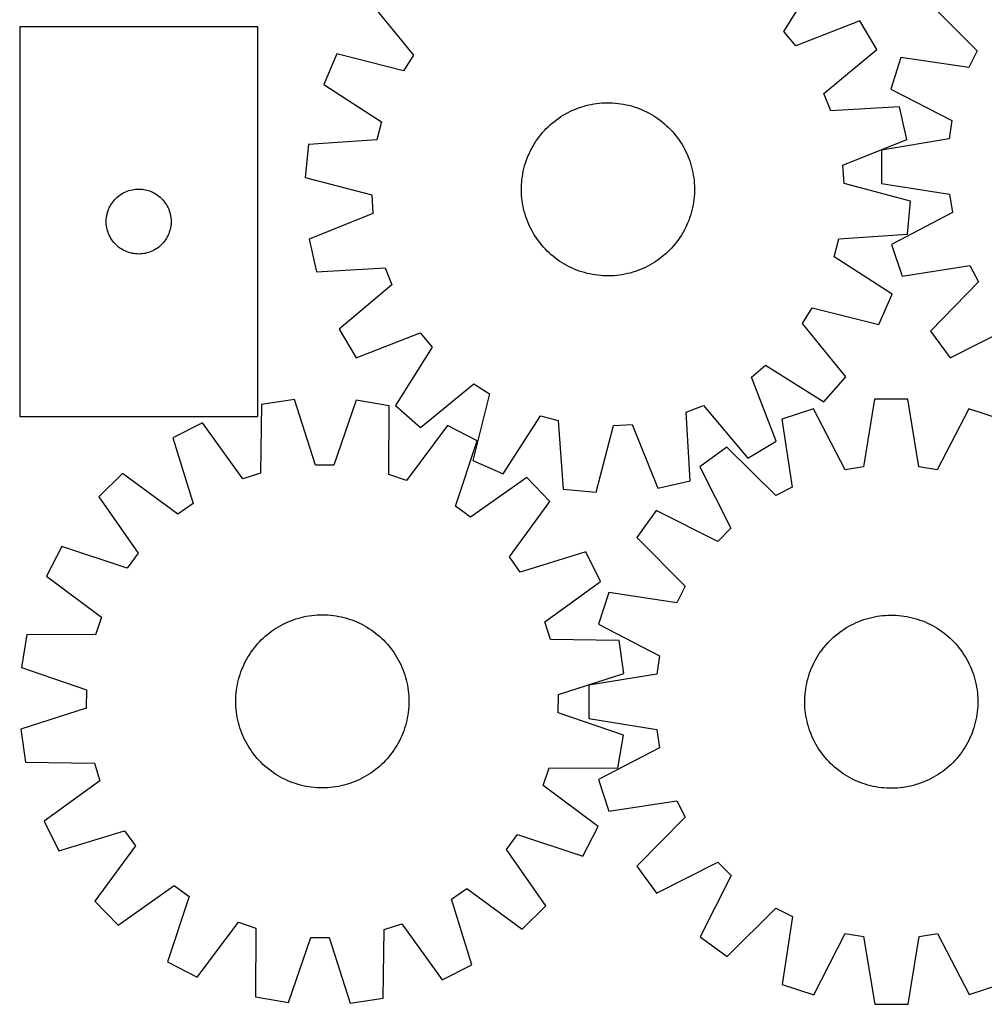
# Model space of a CAD drawing. Header units: millimetres. Extents: x 7 to 1493, y 7 to 2993.
# Tile 5 of 13: x 7 to 452, y 2114 to 2568. Entities that reach past the tile are written whole.
import ezdxf

# ---------------------------------------------------------------- set-up
doc = ezdxf.new("R2010")
doc.units = ezdxf.units.MM
doc.layers.add('CUT', color=7, linetype='CONTINUOUS', true_color=0x000000)

msp = doc.modelspace()

# ---------------------------------------------------------------- linework, layer by layer
at = {"layer": 'CUT'}
for p, q in [((359.812846, 2562.914087), (376.673071, 2589.834481)), ((168.520035, 2576.647417), (188.642786, 2552.069996)), ((426.68978, 2576.435895), (449.158852, 2553.983378)), ((394.87401, 2567.85286), (365.281221, 2556.309827)), ((402.711924, 2554.612859), (394.87401, 2567.85286)), ((116.601622, 2565.131899), (6.601622, 2565.131899)), ((6.601622, 2565.131899), (6.601622, 2385.131899)), ((116.601622, 2385.131899), (116.601622, 2565.131899)), ((365.281221, 2556.309827), (359.812846, 2562.914087)), ((153.238671, 2552.544601), (147.134295, 2538.421318)), ((184.051582, 2544.828434), (153.238671, 2552.544601)), ((188.642786, 2552.069996), (184.051582, 2544.828434)), ((378.358039, 2534.220139), (402.711924, 2554.612859)), ((449.158852, 2553.983378), (445.311214, 2546.320803)), ((413.883302, 2550.931779), (409.21496, 2536.271045)), ((445.311214, 2546.320803), (413.883302, 2550.931779)), ((147.134295, 2538.421318), (173.86701, 2521.265073)), ((381.517944, 2526.249293), (378.358039, 2534.220139)), ((409.21496, 2536.271045), (437.522526, 2521.860757)), ((269.45316, 2528.985235), (270.681482, 2529.250247)), ((270.681482, 2529.250247), (271.917523, 2529.476545)), ((271.917523, 2529.476545), (273.160062, 2529.663907)), ((273.160062, 2529.663907), (274.407872, 2529.812147)), ((274.407872, 2529.812147), (275.659724, 2529.92112)), ((275.659724, 2529.92112), (276.91438, 2529.990717)), ((276.91438, 2529.990717), (278.170604, 2530.02087)), ((278.170604, 2530.02087), (279.427155, 2530.011549)), ((279.427155, 2530.011549), (280.682793, 2529.962763)), ((280.682793, 2529.962763), (281.936279, 2529.874561)), ((281.936279, 2529.874561), (283.186376, 2529.74703)), ((283.186376, 2529.74703), (284.43185, 2529.580295)), ((284.43185, 2529.580295), (285.671472, 2529.374521)), ((285.671472, 2529.374521), (286.90402, 2529.129911)), ((286.90402, 2529.129911), (288.128275, 2528.846707)), ((257.855826, 2524.28194), (258.942137, 2524.913553)), ((258.942137, 2524.913553), (260.047751, 2525.510733)), ((260.047751, 2525.510733), (261.171578, 2526.072891)), ((261.171578, 2526.072891), (262.312507, 2526.59947)), ((262.312507, 2526.59947), (263.469414, 2527.089952)), ((263.469414, 2527.089952), (264.641157, 2527.543853)), ((264.641157, 2527.543853), (265.826579, 2527.960725)), ((265.826579, 2527.960725), (267.02451, 2528.340156)), ((267.02451, 2528.340156), (268.233768, 2528.681772)), ((268.233768, 2528.681772), (269.45316, 2528.985235)), ((288.128275, 2528.846707), (289.343031, 2528.525187)), ((289.343031, 2528.525187), (290.547089, 2528.16567)), ((290.547089, 2528.16567), (291.739259, 2527.76851)), ((291.739259, 2527.76851), (292.918367, 2527.334099)), ((292.918367, 2527.334099), (294.083247, 2526.862865)), ((294.083247, 2526.862865), (295.23275, 2526.355275)), ((295.23275, 2526.355275), (296.365743, 2525.811828)), ((296.365743, 2525.811828), (297.481106, 2525.23306)), ((297.481106, 2525.23306), (298.57774, 2524.619545)), ((298.57774, 2524.619545), (299.654561, 2523.971885)), ((413.229351, 2528.082696), (381.517944, 2526.249293)), ((416.592266, 2513.068657), (413.229351, 2528.082696)), ((173.86701, 2521.265073), (171.738281, 2512.959179)), ((251.801903, 2519.806359), (252.75062, 2520.63034)), ((252.75062, 2520.63034), (253.72475, 2521.424113)), ((253.72475, 2521.424113), (254.723333, 2522.186897)), ((254.723333, 2522.186897), (255.745383, 2522.917939)), ((255.745383, 2522.917939), (256.789891, 2523.616516)), ((256.789891, 2523.616516), (257.855826, 2524.28194)), ((299.654561, 2523.971885), (300.710508, 2523.290722)), ((300.710508, 2523.290722), (301.744537, 2522.576726)), ((301.744537, 2522.576726), (302.75563, 2521.830604)), ((302.75563, 2521.830604), (303.742787, 2521.05309)), ((303.742787, 2521.05309), (304.705035, 2520.244953)), ((304.705035, 2520.244953), (305.641423, 2519.406989)), ((437.522526, 2521.860757), (436.231072, 2513.384229)), ((247.471366, 2515.262819), (248.279504, 2516.225067)), ((248.279504, 2516.225067), (249.117468, 2517.161455)), ((249.117468, 2517.161455), (249.98443, 2518.071061)), ((249.98443, 2518.071061), (250.879537, 2518.952986)), ((250.879537, 2518.952986), (251.801903, 2519.806359)), ((305.641423, 2519.406989), (306.551029, 2518.540026)), ((306.551029, 2518.540026), (307.432954, 2517.64492)), ((307.432954, 2517.64492), (308.286327, 2516.722553)), ((308.286327, 2516.722553), (309.110308, 2515.773836)), ((309.110308, 2515.773836), (309.904081, 2514.799706)), ((171.738281, 2512.959179), (140.049034, 2510.775976)), ((243.904912, 2510.097772), (244.552571, 2511.174593)), ((244.552571, 2511.174593), (245.233735, 2512.23054)), ((245.233735, 2512.23054), (245.94773, 2513.264569)), ((245.94773, 2513.264569), (246.693853, 2514.275662)), ((246.693853, 2514.275662), (247.471366, 2515.262819)), ((309.904081, 2514.799706), (310.666865, 2513.801123)), ((310.666865, 2513.801123), (311.397907, 2512.779074)), ((311.397907, 2512.779074), (312.096484, 2511.734566)), ((312.096484, 2511.734566), (312.761908, 2510.66863)), ((387.128647, 2501.199792), (416.592266, 2513.068657)), ((436.231072, 2513.384229), (404.916481, 2508.05777)), ((140.049034, 2510.775976), (138.607762, 2495.457579)), ((241.661591, 2505.603279), (242.169182, 2506.752782)), ((242.169182, 2506.752782), (242.712629, 2507.885775)), ((242.712629, 2507.885775), (243.291396, 2509.001138)), ((243.291396, 2509.001138), (243.904912, 2510.097772)), ((312.761908, 2510.66863), (313.393521, 2509.58232)), ((313.393521, 2509.58232), (313.990701, 2508.476705)), ((313.990701, 2508.476705), (314.552859, 2507.352879)), ((314.552859, 2507.352879), (315.079438, 2506.211949)), ((404.916481, 2508.05777), (405.007039, 2492.671986)), ((239.999269, 2500.863063), (240.358786, 2502.067121)), ((240.358786, 2502.067121), (240.755946, 2503.259291)), ((240.755946, 2503.259291), (241.190358, 2504.438399)), ((241.190358, 2504.438399), (241.661591, 2505.603279)), ((315.079438, 2506.211949), (315.56992, 2505.055042)), ((315.56992, 2505.055042), (316.023821, 2503.883299)), ((316.023821, 2503.883299), (316.440693, 2502.697878)), ((316.440693, 2502.697878), (316.820124, 2501.499946)), ((239.149935, 2497.191504), (239.394545, 2498.424052)), ((239.394545, 2498.424052), (239.67775, 2499.648307)), ((239.67775, 2499.648307), (239.999269, 2500.863063)), ((316.820124, 2501.499946), (317.16174, 2500.290688)), ((317.16174, 2500.290688), (317.465203, 2499.071296)), ((317.465203, 2499.071296), (317.730215, 2497.842974)), ((317.730215, 2497.842974), (317.956513, 2496.606934)), ((387.670769, 2492.642604), (387.128647, 2501.199792)), ((138.607762, 2495.457579), (169.333656, 2487.401885)), ((238.561693, 2492.202825), (238.649895, 2493.456311)), ((238.649895, 2493.456311), (238.777426, 2494.706408)), ((238.777426, 2494.706408), (238.944161, 2495.951882)), ((238.944161, 2495.951882), (239.149935, 2497.191504)), ((317.956513, 2496.606934), (318.143875, 2495.364395)), ((318.143875, 2495.364395), (318.292115, 2494.116584)), ((318.292115, 2494.116584), (318.401088, 2492.864733)), ((318.401088, 2492.864733), (318.470685, 2491.610076)), ((53.551179, 2487.788532), (54.213401, 2488.186178)), ((54.213401, 2488.186178), (54.895215, 2488.549205)), ((54.895215, 2488.549205), (55.594813, 2488.876653)), ((55.594813, 2488.876653), (56.31034, 2489.167651)), ((56.31034, 2489.167651), (57.039899, 2489.42143)), ((57.039899, 2489.42143), (57.781555, 2489.637315)), ((57.781555, 2489.637315), (58.533341, 2489.814734)), ((58.533341, 2489.814734), (59.293263, 2489.953217)), ((59.293263, 2489.953217), (60.059307, 2490.052397)), ((60.059307, 2490.052397), (60.82944, 2490.11201)), ((60.82944, 2490.11201), (61.601622, 2490.131899)), ((61.601622, 2490.131899), (62.373803, 2490.11201)), ((62.373803, 2490.11201), (63.143937, 2490.052397)), ((63.143937, 2490.052397), (63.90998, 2489.953217)), ((63.90998, 2489.953217), (64.669903, 2489.814734)), ((64.669903, 2489.814734), (65.421688, 2489.637315)), ((65.421688, 2489.637315), (66.163344, 2489.42143)), ((66.163344, 2489.42143), (66.892903, 2489.167651)), ((66.892903, 2489.167651), (67.60843, 2488.876653)), ((67.60843, 2488.876653), (68.308028, 2488.549205)), ((68.308028, 2488.549205), (68.989843, 2488.186178)), ((68.989843, 2488.186178), (69.652064, 2487.788532)), ((238.503587, 2489.690636), (238.512908, 2490.947187)), ((238.53374, 2488.434412), (238.503587, 2489.690636)), ((238.512908, 2490.947187), (238.561693, 2492.202825)), ((238.603337, 2487.179756), (238.53374, 2488.434412)), ((318.491517, 2489.097302), (318.442731, 2487.841664)), ((318.470685, 2491.610076), (318.500838, 2490.353853)), ((318.500838, 2490.353853), (318.491517, 2489.097302)), ((418.396662, 2484.586909), (387.670769, 2492.642604)), ((405.007039, 2492.671986), (436.382159, 2487.714506)), ((49.156466, 2483.505555), (49.604033, 2484.135113)), ((49.604033, 2484.135113), (50.083415, 2484.740797)), ((50.083415, 2484.740797), (50.593341, 2485.320999)), ((50.593341, 2485.320999), (51.132459, 2485.874182)), ((51.132459, 2485.874182), (51.69934, 2486.398878)), ((51.69934, 2486.398878), (52.292479, 2486.893696)), ((52.292479, 2486.893696), (52.910305, 2487.357324)), ((52.910305, 2487.357324), (53.551179, 2487.788532)), ((69.652064, 2487.788532), (70.292938, 2487.357324)), ((70.292938, 2487.357324), (70.910764, 2486.893696)), ((70.910764, 2486.893696), (71.503903, 2486.398878)), ((71.503903, 2486.398878), (72.070784, 2485.874182)), ((72.070784, 2485.874182), (72.609902, 2485.320999)), ((72.609902, 2485.320999), (73.119828, 2484.740797)), ((73.119828, 2484.740797), (73.59921, 2484.135113)), ((73.59921, 2484.135113), (74.046777, 2483.505555)), ((169.333656, 2487.401885), (169.875777, 2478.844696)), ((238.712309, 2485.927904), (238.603337, 2487.179756)), ((238.860549, 2484.680093), (238.712309, 2485.927904)), ((239.047911, 2483.437555), (238.860549, 2484.680093)), ((318.060263, 2484.092606), (317.854489, 2482.852984)), ((318.226998, 2485.338081), (318.060263, 2484.092606)), ((318.354529, 2486.588178), (318.226998, 2485.338081)), ((318.442731, 2487.841664), (318.354529, 2486.588178)), ((416.955391, 2469.268512), (418.396662, 2484.586909)), ((436.382159, 2487.714506), (437.773303, 2479.253768)), ((47.002656, 2478.577215), (47.199373, 2479.324183)), ((47.199373, 2479.324183), (47.434283, 2480.060035)), ((47.434283, 2480.060035), (47.706762, 2480.782817)), ((47.706762, 2480.782817), (48.016088, 2481.490615)), ((48.016088, 2481.490615), (48.36144, 2482.18155)), ((48.36144, 2482.18155), (48.741902, 2482.853791)), ((48.741902, 2482.853791), (49.156466, 2483.505555)), ((74.046777, 2483.505555), (74.461341, 2482.853791)), ((74.461341, 2482.853791), (74.841804, 2482.18155)), ((74.841804, 2482.18155), (75.187155, 2481.490615)), ((75.187155, 2481.490615), (75.496481, 2480.782817)), ((75.496481, 2480.782817), (75.76896, 2480.060035)), ((75.76896, 2480.060035), (76.00387, 2479.324183)), ((76.00387, 2479.324183), (76.200587, 2478.577215)), ((239.27421, 2482.201514), (239.047911, 2483.437555)), ((239.539221, 2480.973192), (239.27421, 2482.201514)), ((239.842685, 2479.7538), (239.539221, 2480.973192)), ((240.184301, 2478.544542), (239.842685, 2479.7538)), ((317.005155, 2479.181425), (316.645638, 2477.977368)), ((317.326675, 2480.396181), (317.005155, 2479.181425)), ((317.609879, 2481.620437), (317.326675, 2480.396181)), ((317.854489, 2482.852984), (317.609879, 2481.620437)), ((437.773303, 2479.253768), (409.637325, 2464.511264)), ((46.606595, 2475.518118), (46.646359, 2476.289531)), ((46.606595, 2474.74568), (46.606595, 2475.518118)), ((46.646359, 2473.974267), (46.606595, 2474.74568)), ((46.646359, 2476.289531), (46.725781, 2477.057874)), ((46.725781, 2477.057874), (46.844652, 2477.82111)), ((46.844652, 2477.82111), (47.002656, 2478.577215)), ((76.200587, 2478.577215), (76.358591, 2477.82111)), ((76.358591, 2477.82111), (76.477462, 2477.057874)), ((76.477462, 2477.057874), (76.556884, 2476.289531)), ((76.556884, 2476.289531), (76.596649, 2475.518118)), ((76.596649, 2474.74568), (76.556884, 2473.974267)), ((76.596649, 2475.518118), (76.596649, 2474.74568)), ((169.875777, 2478.844696), (140.412159, 2466.975831)), ((240.563732, 2477.346611), (240.184301, 2478.544542)), ((240.980603, 2476.161189), (240.563732, 2477.346611)), ((241.434504, 2474.989446), (240.980603, 2476.161189)), ((241.924986, 2473.832539), (241.434504, 2474.989446)), ((315.814067, 2475.60609), (315.342833, 2474.44121)), ((316.248478, 2476.785197), (315.814067, 2475.60609)), ((316.645638, 2477.977368), (316.248478, 2476.785197)), ((46.725781, 2473.205924), (46.646359, 2473.974267)), ((46.844652, 2472.442688), (46.725781, 2473.205924)), ((47.002656, 2471.686583), (46.844652, 2472.442688)), ((47.199373, 2470.939614), (47.002656, 2471.686583)), ((47.434283, 2470.203763), (47.199373, 2470.939614)), ((47.706762, 2469.480981), (47.434283, 2470.203763)), ((75.76896, 2470.203763), (75.496481, 2469.480981)), ((76.00387, 2470.939614), (75.76896, 2470.203763)), ((76.200587, 2471.686583), (76.00387, 2470.939614)), ((76.358591, 2472.442688), (76.200587, 2471.686583)), ((76.477462, 2473.205924), (76.358591, 2472.442688)), ((76.556884, 2473.974267), (76.477462, 2473.205924)), ((242.451566, 2472.691609), (241.924986, 2473.832539)), ((243.013723, 2471.567783), (242.451566, 2472.691609)), ((243.610903, 2470.462169), (243.013723, 2471.567783)), ((244.242517, 2469.375858), (243.610903, 2470.462169)), ((313.713028, 2471.04335), (313.099513, 2469.946717)), ((314.291796, 2472.158714), (313.713028, 2471.04335)), ((314.835243, 2473.291706), (314.291796, 2472.158714)), ((315.342833, 2474.44121), (314.835243, 2473.291706)), ((48.016088, 2468.773183), (47.706762, 2469.480981)), ((48.36144, 2468.082248), (48.016088, 2468.773183)), ((48.741902, 2467.410007), (48.36144, 2468.082248)), ((49.156466, 2466.758243), (48.741902, 2467.410007)), ((49.604033, 2466.128685), (49.156466, 2466.758243)), ((50.083415, 2465.523001), (49.604033, 2466.128685)), ((50.593341, 2464.942799), (50.083415, 2465.523001)), ((73.119828, 2465.523001), (72.609902, 2464.942799)), ((73.59921, 2466.128685), (73.119828, 2465.523001)), ((74.046777, 2466.758243), (73.59921, 2466.128685)), ((74.461341, 2467.410007), (74.046777, 2466.758243)), ((74.841804, 2468.082248), (74.461341, 2467.410007)), ((75.187155, 2468.773183), (74.841804, 2468.082248)), ((75.496481, 2469.480981), (75.187155, 2468.773183)), ((140.412159, 2466.975831), (143.775073, 2451.961793)), ((244.907941, 2468.309923), (244.242517, 2469.375858)), ((245.606518, 2467.265415), (244.907941, 2468.309923)), ((246.337559, 2466.243365), (245.606518, 2467.265415)), ((247.100343, 2465.244782), (246.337559, 2466.243365)), ((310.310572, 2465.768827), (309.533058, 2464.78167)), ((311.056695, 2466.779919), (310.310572, 2465.768827)), ((311.77069, 2467.813949), (311.056695, 2466.779919)), ((312.451853, 2468.869895), (311.77069, 2467.813949)), ((313.099513, 2469.946717), (312.451853, 2468.869895)), ((383.137415, 2458.779415), (385.266144, 2467.08531)), ((385.266144, 2467.08531), (416.955391, 2469.268512)), ((51.132459, 2464.389616), (50.593341, 2464.942799)), ((51.69934, 2463.86492), (51.132459, 2464.389616)), ((52.292479, 2463.370102), (51.69934, 2463.86492)), ((52.910305, 2462.906474), (52.292479, 2463.370102)), ((53.551179, 2462.475266), (52.910305, 2462.906474)), ((54.213401, 2462.07762), (53.551179, 2462.475266)), ((54.895215, 2461.714593), (54.213401, 2462.07762)), ((55.594813, 2461.387145), (54.895215, 2461.714593)), ((56.31034, 2461.096147), (55.594813, 2461.387145)), ((57.039899, 2460.842368), (56.31034, 2461.096147)), ((66.892903, 2461.096147), (66.163344, 2460.842368)), ((67.60843, 2461.387145), (66.892903, 2461.096147)), ((68.308028, 2461.714593), (67.60843, 2461.387145)), ((68.989843, 2462.07762), (68.308028, 2461.714593)), ((69.652064, 2462.475266), (68.989843, 2462.07762)), ((70.292938, 2462.906474), (69.652064, 2462.475266)), ((70.910764, 2463.370102), (70.292938, 2462.906474)), ((71.503903, 2463.86492), (70.910764, 2463.370102)), ((72.070784, 2464.389616), (71.503903, 2463.86492)), ((72.609902, 2464.942799), (72.070784, 2464.389616)), ((247.894117, 2464.270652), (247.100343, 2465.244782)), ((248.718097, 2463.321935), (247.894117, 2464.270652)), ((249.571471, 2462.399569), (248.718097, 2463.321935)), ((250.453396, 2461.504462), (249.571471, 2462.399569)), ((251.363001, 2460.637499), (250.453396, 2461.504462)), ((306.124888, 2461.091503), (305.202521, 2460.238129)), ((307.019994, 2461.973428), (306.124888, 2461.091503)), ((307.886957, 2462.883033), (307.019994, 2461.973428)), ((308.724921, 2463.819422), (307.886957, 2462.883033)), ((309.533058, 2464.78167), (308.724921, 2463.819422)), ((409.637325, 2464.511264), (414.477919, 2449.906497)), ((57.781555, 2460.626483), (57.039899, 2460.842368)), ((58.533341, 2460.449064), (57.781555, 2460.626483)), ((59.293263, 2460.310581), (58.533341, 2460.449064)), ((60.059307, 2460.211401), (59.293263, 2460.310581)), ((60.82944, 2460.151788), (60.059307, 2460.211401)), ((61.601622, 2460.131899), (60.82944, 2460.151788)), ((62.373803, 2460.151788), (61.601622, 2460.131899)), ((63.143937, 2460.211401), (62.373803, 2460.151788)), ((63.90998, 2460.310581), (63.143937, 2460.211401)), ((64.669903, 2460.449064), (63.90998, 2460.310581)), ((65.421688, 2460.626483), (64.669903, 2460.449064)), ((66.163344, 2460.842368), (65.421688, 2460.626483)), ((252.29939, 2459.799536), (251.363001, 2460.637499)), ((253.261638, 2458.991398), (252.29939, 2459.799536)), ((254.248795, 2458.213885), (253.261638, 2458.991398)), ((255.259887, 2457.467762), (254.248795, 2458.213885)), ((256.293917, 2456.753766), (255.259887, 2457.467762)), ((257.349863, 2456.072603), (256.293917, 2456.753766)), ((300.214534, 2456.427972), (299.148599, 2455.762549)), ((301.259042, 2457.12655), (300.214534, 2456.427972)), ((302.281091, 2457.857591), (301.259042, 2457.12655)), ((303.279674, 2458.620375), (302.281091, 2457.857591)), ((304.253804, 2459.414149), (303.279674, 2458.620375)), ((305.202521, 2460.238129), (304.253804, 2459.414149)), ((409.87013, 2441.623171), (383.137415, 2458.779415)), ((143.775073, 2451.961793), (175.486481, 2453.795195)), ((175.486481, 2453.795195), (178.646386, 2445.82435)), ((258.426685, 2455.424944), (257.349863, 2456.072603)), ((259.523318, 2454.811428), (258.426685, 2455.424944)), ((260.638682, 2454.232661), (259.523318, 2454.811428)), ((261.771674, 2453.689214), (260.638682, 2454.232661)), ((262.921178, 2453.181623), (261.771674, 2453.689214)), ((264.086058, 2452.71039), (262.921178, 2453.181623)), ((265.265165, 2452.275978), (264.086058, 2452.71039)), ((266.457336, 2451.878818), (265.265165, 2452.275978)), ((267.661393, 2451.519301), (266.457336, 2451.878818)), ((291.177846, 2452.083763), (289.979915, 2451.704333)), ((292.363267, 2452.500635), (291.177846, 2452.083763)), ((293.53501, 2452.954536), (292.363267, 2452.500635)), ((294.691917, 2453.445018), (293.53501, 2452.954536)), ((295.832847, 2453.971598), (294.691917, 2453.445018)), ((296.956673, 2454.533755), (295.832847, 2453.971598)), ((298.062288, 2455.130935), (296.956673, 2454.533755)), ((299.148599, 2455.762549), (298.062288, 2455.130935)), ((414.477919, 2449.906497), (445.849377, 2454.8871)), ((445.849377, 2454.8871), (449.786945, 2447.270347)), ((268.876149, 2451.197781), (267.661393, 2451.519301)), ((270.100405, 2450.914577), (268.876149, 2451.197781)), ((271.332952, 2450.669967), (270.100405, 2450.914577)), ((272.572574, 2450.464193), (271.332952, 2450.669967)), ((273.818049, 2450.297458), (272.572574, 2450.464193)), ((275.068146, 2450.169927), (273.818049, 2450.297458)), ((276.321632, 2450.081725), (275.068146, 2450.169927)), ((277.57727, 2450.03294), (276.321632, 2450.081725)), ((278.833821, 2450.023619), (277.57727, 2450.03294)), ((280.090044, 2450.053772), (278.833821, 2450.023619)), ((281.344701, 2450.123369), (280.090044, 2450.053772)), ((282.596552, 2450.232341), (281.344701, 2450.123369)), ((283.844363, 2450.380581), (282.596552, 2450.232341)), ((285.086902, 2450.567943), (283.844363, 2450.380581)), ((286.322942, 2450.794242), (285.086902, 2450.567943)), ((287.551264, 2451.059253), (286.322942, 2450.794242)), ((288.770656, 2451.362717), (287.551264, 2451.059253)), ((289.979915, 2451.704333), (288.770656, 2451.362717)), ((449.786945, 2447.270347), (427.583724, 2424.554896)), ((178.646386, 2445.82435), (154.2925, 2425.43163)), ((403.765754, 2427.499887), (409.87013, 2441.623171)), ((368.361638, 2427.974492), (372.952842, 2435.216054)), ((372.952842, 2435.216054), (403.765754, 2427.499887)), ((154.2925, 2425.43163), (162.130415, 2412.191628)), ((388.48439, 2403.397071), (368.361638, 2427.974492)), ((427.583724, 2424.554896), (436.700524, 2412.160764)), ((436.700524, 2412.160764), (464.997462, 2426.591912)), ((162.130415, 2412.191628), (191.723204, 2423.734661)), ((191.723204, 2423.734661), (197.191578, 2417.130401)), ((197.191578, 2417.130401), (180.331354, 2390.210008)), ((344.789795, 2403.243235), (351.394055, 2408.71161)), ((351.394055, 2408.71161), (378.314449, 2391.851386)), ((356.332828, 2373.650447), (344.789795, 2403.243235)), ((378.314449, 2391.851386), (388.48439, 2403.397071)), ((191.877039, 2380.040067), (216.45446, 2400.162818)), ((216.45446, 2400.162818), (223.696022, 2395.571614)), ((133.623806, 2392.879142), (118.403881, 2390.624275)), ((143.304098, 2362.625767), (133.623806, 2392.879142)), ((223.696022, 2395.571614), (215.979855, 2364.758703)), ((401.718398, 2393.08699), (396.590733, 2361.739234)), ((417.104447, 2393.094055), (401.718398, 2393.08699)), ((422.260898, 2361.751021), (417.104447, 2393.094055)), ((118.403881, 2390.624275), (117.911095, 2358.863735)), ((162.161227, 2392.593839), (151.878013, 2362.540049)), ((177.333029, 2390.03513), (162.161227, 2392.593839)), ((177.190726, 2358.271085), (177.333029, 2390.03513)), ((180.331354, 2390.210008), (191.877039, 2380.040067)), ((314.729261, 2387.006513), (322.700107, 2390.166417)), ((322.700107, 2390.166417), (343.092827, 2365.812532)), ((373.532964, 2388.609588), (358.902146, 2383.848319)), ((388.12257, 2360.394023), (373.532964, 2388.609588)), ((445.293981, 2388.642538), (430.730292, 2360.413587)), ((459.929166, 2383.894707), (445.293981, 2388.642538)), ((6.601622, 2385.131899), (116.601622, 2385.131899)), ((230.103139, 2358.654327), (247.259383, 2385.387042)), ((247.259383, 2385.387042), (255.565278, 2383.258313)), ((316.562664, 2355.295105), (314.729261, 2387.006513)), ((358.902146, 2383.848319), (363.712435, 2352.450296)), ((91.175017, 2382.077067), (77.3968, 2375.229345)), ((109.730328, 2356.295772), (91.175017, 2382.077067)), ((204.385566, 2380.945242), (185.318516, 2355.540077)), ((218.024121, 2373.82342), (204.385566, 2380.945242)), ((255.565278, 2383.258313), (257.74848, 2351.569066)), ((273.066877, 2350.127794), (281.122572, 2380.853688)), ((281.122572, 2380.853688), (289.67976, 2381.395809)), ((289.67976, 2381.395809), (301.548625, 2351.932191)), ((77.3968, 2375.229345), (86.742679, 2344.870997)), ((208.073155, 2343.657993), (218.024121, 2373.82342)), ((333.479798, 2370.880279), (321.036375, 2361.830871)), ((356.074427, 2348.554117), (333.479798, 2370.880279)), ((343.092827, 2365.812532), (356.332828, 2373.650447)), ((151.878013, 2362.540049), (143.304098, 2362.625767)), ((215.979855, 2364.758703), (230.103139, 2358.654327)), ((321.036375, 2361.830871), (335.313756, 2333.456037)), ((396.590733, 2361.739234), (388.12257, 2360.394023)), ((430.730292, 2360.413587), (422.260898, 2361.751021)), ((54.141844, 2358.686285), (43.154043, 2347.916011)), ((79.755852, 2339.900723), (54.141844, 2358.686285)), ((117.911095, 2358.863735), (109.730328, 2356.295772)), ((185.318516, 2355.540077), (177.190726, 2358.271085)), ((240.943683, 2356.818729), (214.959214, 2338.549024)), ((251.713957, 2345.830929), (240.943683, 2356.818729)), ((301.548625, 2351.932191), (316.562664, 2355.295105)), ((363.712435, 2352.450296), (356.074427, 2348.554117)), ((43.154043, 2347.916011), (61.423748, 2321.931542)), ((257.74848, 2351.569066), (273.066877, 2350.127794)), ((86.742679, 2344.870997), (79.755852, 2339.900723)), ((214.959214, 2338.549024), (208.073155, 2343.657993)), ((232.928395, 2320.216921), (251.713957, 2345.830929)), ((300.865631, 2341.641594), (291.827654, 2329.189867)), ((329.253564, 2327.390277), (300.865631, 2341.641594)), ((291.827654, 2329.189867), (314.174555, 2306.61575)), ((335.313756, 2333.456037), (329.253564, 2327.390277)), ((26.149353, 2324.996449), (19.027531, 2311.357894)), ((56.31478, 2315.045483), (26.149353, 2324.996449)), ((61.423748, 2321.931542), (56.31478, 2315.045483)), ((237.898669, 2313.230094), (232.928395, 2320.216921)), ((268.257017, 2322.575973), (237.898669, 2313.230094)), ((275.104739, 2308.797756), (268.257017, 2322.575973)), ((19.027531, 2311.357894), (44.432695, 2292.290844)), ((249.323444, 2290.242444), (275.104739, 2308.797756)), ((314.174555, 2306.61575), (310.285393, 2298.974167)), ((278.882965, 2303.755621), (274.135134, 2289.120436)), ((310.285393, 2298.974167), (278.882965, 2303.755621)), ((137.858176, 2292.527832), (139.089197, 2292.780014)), ((139.089197, 2292.780014), (140.327531, 2292.993404)), ((140.327531, 2292.993404), (141.571957, 2293.167792)), ((141.571957, 2293.167792), (142.821246, 2293.303005)), ((142.821246, 2293.303005), (144.074166, 2293.398911)), ((144.074166, 2293.398911), (145.329481, 2293.455414)), ((145.329481, 2293.455414), (146.585951, 2293.472458)), ((146.585951, 2293.472458), (147.842336, 2293.450028)), ((147.842336, 2293.450028), (149.097396, 2293.388145)), ((149.097396, 2293.388145), (150.349894, 2293.28687)), ((150.349894, 2293.28687), (151.598592, 2293.146303)), ((151.598592, 2293.146303), (152.842259, 2292.966582)), ((152.842259, 2292.966582), (154.079667, 2292.747886)), ((154.079667, 2292.747886), (155.309596, 2292.49043)), ((401.653983, 2292.529887), (402.890018, 2292.756214)), ((402.890018, 2292.756214), (404.132553, 2292.943604)), ((404.132553, 2292.943604), (405.38036, 2293.091873)), ((405.38036, 2293.091873), (406.632209, 2293.200874)), ((406.632209, 2293.200874), (407.886864, 2293.270499)), ((407.886864, 2293.270499), (409.143087, 2293.300681)), ((409.143087, 2293.300681), (410.399638, 2293.291389)), ((410.399638, 2293.291389), (411.655277, 2293.242632)), ((411.655277, 2293.242632), (412.908765, 2293.154459)), ((412.908765, 2293.154459), (414.158865, 2293.026956)), ((414.158865, 2293.026956), (415.404343, 2292.86025)), ((415.404343, 2292.86025), (416.64397, 2292.654504)), ((416.64397, 2292.654504), (417.876523, 2292.409922)), ((44.432695, 2292.290844), (41.701687, 2284.163054)), ((126.212402, 2287.945792), (127.305244, 2288.566037)), ((127.305244, 2288.566037), (128.417028, 2289.151649)), ((128.417028, 2289.151649), (129.546659, 2289.702051)), ((129.546659, 2289.702051), (130.693021, 2290.216698)), ((130.693021, 2290.216698), (131.854982, 2290.695083)), ((131.854982, 2290.695083), (133.031397, 2291.136734)), ((133.031397, 2291.136734), (134.221103, 2291.541215)), ((134.221103, 2291.541215), (135.422928, 2291.908127)), ((135.422928, 2291.908127), (136.635685, 2292.237108)), ((136.635685, 2292.237108), (137.858176, 2292.527832)), ((155.309596, 2292.49043), (156.53083, 2292.194468)), ((156.53083, 2292.194468), (157.742165, 2291.860292)), ((157.742165, 2291.860292), (158.942406, 2291.488232)), ((158.942406, 2291.488232), (160.130368, 2291.078655)), ((160.130368, 2291.078655), (161.304879, 2290.631966)), ((161.304879, 2290.631966), (162.464779, 2290.148604)), ((162.464779, 2290.148604), (163.608924, 2289.629048)), ((163.608924, 2289.629048), (164.736185, 2289.07381)), ((164.736185, 2289.07381), (165.845449, 2288.483437)), ((165.845449, 2288.483437), (166.935622, 2287.858513)), ((251.891407, 2282.061678), (249.323444, 2290.242444)), ((274.135134, 2289.120436), (302.364085, 2274.556747)), ((388.82844, 2287.561287), (389.914736, 2288.192926)), ((389.914736, 2288.192926), (391.020337, 2288.790131)), ((391.020337, 2288.790131), (392.144151, 2289.352314)), ((392.144151, 2289.352314), (393.285068, 2289.878919)), ((393.285068, 2289.878919), (394.441964, 2290.369428)), ((394.441964, 2290.369428), (395.613696, 2290.823356)), ((395.613696, 2290.823356), (396.799109, 2291.240254)), ((396.799109, 2291.240254), (397.997031, 2291.619713)), ((397.997031, 2291.619713), (399.206282, 2291.961356)), ((399.206282, 2291.961356), (400.425667, 2292.264847)), ((400.425667, 2292.264847), (401.653983, 2292.529887)), ((417.876523, 2292.409922), (419.100785, 2292.126746)), ((419.100785, 2292.126746), (420.315549, 2291.805254)), ((420.315549, 2291.805254), (421.519614, 2291.445764)), ((421.519614, 2291.445764), (422.711794, 2291.048631)), ((422.711794, 2291.048631), (423.890911, 2290.614247)), ((423.890911, 2290.614247), (425.055802, 2290.14304)), ((425.055802, 2290.14304), (426.205317, 2289.635476)), ((426.205317, 2289.635476), (427.338322, 2289.092055)), ((427.338322, 2289.092055), (428.453699, 2288.513313)), ((428.453699, 2288.513313), (429.550346, 2287.899822)), ((9.937643, 2284.305357), (7.378934, 2269.133555)), ((41.701687, 2284.163054), (9.937643, 2284.305357)), ((119.180894, 2282.689913), (120.112114, 2283.533617)), ((120.112114, 2283.533617), (121.069376, 2284.347654)), ((121.069376, 2284.347654), (122.051735, 2285.131222)), ((122.051735, 2285.131222), (123.058222, 2285.883546)), ((123.058222, 2285.883546), (124.087843, 2286.603884)), ((124.087843, 2286.603884), (125.139583, 2287.291525)), ((125.139583, 2287.291525), (126.212402, 2287.945792)), ((166.935622, 2287.858513), (168.005628, 2287.199654)), ((168.005628, 2287.199654), (169.05441, 2286.507511)), ((169.05441, 2286.507511), (170.080934, 2285.782766)), ((170.080934, 2285.782766), (171.084187, 2285.026135)), ((171.084187, 2285.026135), (172.063178, 2284.238364)), ((172.063178, 2284.238364), (173.016942, 2283.420231)), ((382.77462, 2283.085569), (383.723317, 2283.909571)), ((383.723317, 2283.909571), (384.69743, 2284.703367)), ((384.69743, 2284.703367), (385.695995, 2285.466173)), ((385.695995, 2285.466173), (386.718028, 2286.197238)), ((386.718028, 2286.197238), (387.76252, 2286.895839)), ((387.76252, 2286.895839), (388.82844, 2287.561287)), ((429.550346, 2287.899822), (430.627182, 2287.252187)), ((430.627182, 2287.252187), (431.683144, 2286.571048)), ((431.683144, 2286.571048), (432.71719, 2285.857076)), ((432.71719, 2285.857076), (433.7283, 2285.110977)), ((433.7283, 2285.110977), (434.715475, 2284.333485)), ((434.715475, 2284.333485), (435.677741, 2283.52537)), ((435.677741, 2283.52537), (436.614149, 2282.687428)), ((114.946638, 2278.056515), (115.734409, 2279.035506)), ((115.734409, 2279.035506), (116.552542, 2279.98927)), ((116.552542, 2279.98927), (117.400229, 2280.916865)), ((117.400229, 2280.916865), (118.276635, 2281.817376)), ((118.276635, 2281.817376), (119.180894, 2282.689913)), ((173.016942, 2283.420231), (173.944537, 2282.572543)), ((173.944537, 2282.572543), (174.845048, 2281.696138)), ((174.845048, 2281.696138), (175.717585, 2280.791878)), ((175.717585, 2280.791878), (176.561289, 2279.860658)), ((176.561289, 2279.860658), (177.375327, 2278.903397)), ((283.651947, 2281.568892), (251.891407, 2282.061678)), ((285.906814, 2266.348967), (283.651947, 2281.568892)), ((378.444186, 2278.541929), (379.252302, 2279.504195)), ((379.252302, 2279.504195), (380.090244, 2280.440603)), ((380.090244, 2280.440603), (380.957186, 2281.350229)), ((380.957186, 2281.350229), (381.852272, 2282.232174)), ((381.852272, 2282.232174), (382.77462, 2283.085569)), ((436.614149, 2282.687428), (437.523774, 2281.820486)), ((437.523774, 2281.820486), (438.405719, 2280.925399)), ((438.405719, 2280.925399), (439.259114, 2280.003052)), ((439.259114, 2280.003052), (440.083116, 2279.054354)), ((440.083116, 2279.054354), (440.876912, 2278.080242)), ((112.11426, 2273.90795), (112.773118, 2274.977956)), ((112.773118, 2274.977956), (113.465262, 2276.026738)), ((113.465262, 2276.026738), (114.190007, 2277.053262)), ((114.190007, 2277.053262), (114.946638, 2278.056515)), ((177.375327, 2278.903397), (178.158894, 2277.921038)), ((178.158894, 2277.921038), (178.911218, 2276.914551)), ((178.911218, 2276.914551), (179.631556, 2275.88493)), ((179.631556, 2275.88493), (180.319197, 2274.83319)), ((180.319197, 2274.83319), (180.973464, 2273.76037)), ((302.364085, 2274.556747), (301.026651, 2266.087353)), ((374.87785, 2273.376801), (375.525484, 2274.453637)), ((375.525484, 2274.453637), (376.206624, 2275.509599)), ((376.206624, 2275.509599), (376.920596, 2276.543645)), ((376.920596, 2276.543645), (377.666695, 2277.554754)), ((377.666695, 2277.554754), (378.444186, 2278.541929)), ((440.876912, 2278.080242), (441.639719, 2277.081677)), ((441.639719, 2277.081677), (442.370783, 2276.059644)), ((442.370783, 2276.059644), (443.069384, 2275.015152)), ((443.069384, 2275.015152), (443.734833, 2273.949232)), ((109.824168, 2269.437107), (110.343725, 2270.581252)), ((110.343725, 2270.581252), (110.898963, 2271.708513)), ((110.898963, 2271.708513), (111.489336, 2272.817777)), ((111.489336, 2272.817777), (112.11426, 2273.90795)), ((180.973464, 2273.76037), (181.593709, 2272.667529)), ((181.593709, 2272.667529), (182.179321, 2271.555744)), ((182.179321, 2271.555744), (182.729723, 2270.426114)), ((182.729723, 2270.426114), (183.24437, 2269.279752)), ((372.634632, 2268.882256), (373.142196, 2270.031772)), ((373.142196, 2270.031772), (373.685617, 2271.164777)), ((373.685617, 2271.164777), (374.264359, 2272.280153)), ((374.264359, 2272.280153), (374.87785, 2273.376801)), ((443.734833, 2273.949232), (444.366471, 2272.862936)), ((444.366471, 2272.862936), (444.963676, 2271.757335)), ((444.963676, 2271.757335), (445.525859, 2270.633521)), ((445.525859, 2270.633521), (446.052465, 2269.492604)), ((7.378934, 2269.133555), (37.432723, 2258.850341)), ((108.112481, 2264.714493), (108.484541, 2265.914734)), ((108.484541, 2265.914734), (108.894117, 2267.102696)), ((108.894117, 2267.102696), (109.340807, 2268.277207)), ((109.340807, 2268.277207), (109.824168, 2269.437107)), ((183.24437, 2269.279752), (183.722755, 2268.117791)), ((183.722755, 2268.117791), (184.164406, 2266.941376)), ((184.164406, 2266.941376), (184.568887, 2265.751669)), ((184.568887, 2265.751669), (184.935799, 2264.549845)), ((255.653439, 2256.668675), (285.906814, 2266.348967)), ((301.026651, 2266.087353), (269.683617, 2260.930902)), ((370.972418, 2264.142003), (371.331908, 2265.346069)), ((371.331908, 2265.346069), (371.729041, 2266.538248)), ((371.729041, 2266.538248), (372.163425, 2267.717365)), ((372.163425, 2267.717365), (372.634632, 2268.882256)), ((446.052465, 2269.492604), (446.542973, 2268.335708)), ((446.542973, 2268.335708), (446.996901, 2267.163975)), ((446.996901, 2267.163975), (447.4138, 2265.978563)), ((447.4138, 2265.978563), (447.793258, 2264.780641)), ((107.00619, 2259.814587), (107.224886, 2261.051995)), ((107.224886, 2261.051995), (107.482343, 2262.281924)), ((107.482343, 2262.281924), (107.778305, 2263.503158)), ((107.778305, 2263.503158), (108.112481, 2264.714493)), ((184.935799, 2264.549845), (185.26478, 2263.337088)), ((185.26478, 2263.337088), (185.555504, 2262.114596)), ((185.555504, 2262.114596), (185.807686, 2260.883576)), ((185.807686, 2260.883576), (186.021076, 2259.645242)), ((269.683617, 2260.930902), (269.690682, 2245.544853)), ((370.123168, 2260.470425), (370.36775, 2261.702978)), ((370.36775, 2261.702978), (370.650926, 2262.92724)), ((370.650926, 2262.92724), (370.972418, 2264.142003)), ((447.793258, 2264.780641), (448.134901, 2263.57139)), ((448.134901, 2263.57139), (448.438393, 2262.352005)), ((448.438393, 2262.352005), (448.703433, 2261.123689)), ((448.703433, 2261.123689), (448.929759, 2259.887654)), ((37.432723, 2258.850341), (37.347005, 2250.276426)), ((106.584628, 2256.069724), (106.685903, 2257.322222)), ((106.685903, 2257.322222), (106.82647, 2258.57092)), ((106.82647, 2258.57092), (107.00619, 2259.814587)), ((186.021076, 2259.645242), (186.195464, 2258.400816)), ((186.195464, 2258.400816), (186.330677, 2257.151526)), ((186.330677, 2257.151526), (186.426583, 2255.898606)), ((255.567721, 2248.094759), (255.653439, 2256.668675)), ((369.53504, 2255.481731), (369.623213, 2256.735219)), ((369.623213, 2256.735219), (369.750716, 2257.985319)), ((369.750716, 2257.985319), (369.917422, 2259.230798)), ((369.917422, 2259.230798), (370.123168, 2260.470425)), ((448.929759, 2259.887654), (449.117149, 2258.645119)), ((449.117149, 2258.645119), (449.265418, 2257.397312)), ((449.265418, 2257.397312), (449.374419, 2256.145463)), ((106.500314, 2253.558279), (106.522745, 2254.814664)), ((106.517359, 2252.301809), (106.500314, 2253.558279)), ((106.573862, 2251.046494), (106.517359, 2252.301809)), ((106.522745, 2254.814664), (106.584628, 2256.069724)), ((186.4777, 2252.130437), (186.415817, 2250.875376)), ((186.426583, 2255.898606), (186.483086, 2254.643292)), ((186.50013, 2253.386822), (186.4777, 2252.130437)), ((186.483086, 2254.643292), (186.50013, 2253.386822)), ((369.476991, 2252.969541), (369.486283, 2254.226092)), ((369.507172, 2251.713318), (369.476991, 2252.969541)), ((369.486283, 2254.226092), (369.53504, 2255.481731)), ((369.576798, 2250.458663), (369.507172, 2251.713318)), ((449.374419, 2256.145463), (449.444045, 2254.890808)), ((449.464934, 2252.378034), (449.416178, 2251.122395)), ((449.444045, 2254.890808), (449.474226, 2253.634585)), ((449.474226, 2253.634585), (449.464934, 2252.378034)), ((37.347005, 2250.276426), (7.09363, 2240.596134)), ((106.669767, 2249.793574), (106.573862, 2251.046494)), ((106.804981, 2248.544285), (106.669767, 2249.793574)), ((106.979369, 2247.299859), (106.804981, 2248.544285)), ((107.192759, 2246.061525), (106.979369, 2247.299859)), ((185.994254, 2247.130513), (185.775558, 2245.893105)), ((186.173975, 2248.37418), (185.994254, 2247.130513)), ((186.314542, 2249.622879), (186.173975, 2248.37418)), ((186.415817, 2250.875376), (186.314542, 2249.622879)), ((285.621511, 2237.811545), (255.567721, 2248.094759)), ((369.685799, 2249.206815), (369.576798, 2250.458663)), ((369.834068, 2247.959007), (369.685799, 2249.206815)), ((370.021458, 2246.716473), (369.834068, 2247.959007)), ((449.033795, 2247.373329), (448.828049, 2246.133702)), ((449.200501, 2248.618807), (449.033795, 2247.373329)), ((449.328004, 2249.868907), (449.200501, 2248.618807)), ((449.416178, 2251.122395), (449.328004, 2249.868907)), ((107.44494, 2244.830504), (107.192759, 2246.061525)), ((107.735665, 2243.608013), (107.44494, 2244.830504)), ((108.064646, 2242.395256), (107.735665, 2243.608013)), ((185.22214, 2243.441943), (184.887964, 2242.230607)), ((185.518102, 2244.663177), (185.22214, 2243.441943)), ((185.775558, 2245.893105), (185.518102, 2244.663177)), ((269.690682, 2245.544853), (301.038438, 2240.417188)), ((370.247785, 2245.480438), (370.021458, 2246.716473)), ((370.512824, 2244.252121), (370.247785, 2245.480438)), ((370.816316, 2243.032736), (370.512824, 2244.252121)), ((371.157959, 2241.823486), (370.816316, 2243.032736)), ((448.300291, 2243.676887), (447.978799, 2242.462123)), ((448.583468, 2244.901149), (448.300291, 2243.676887)), ((448.828049, 2246.133702), (448.583468, 2244.901149)), ((7.09363, 2240.596134), (9.348498, 2225.376209)), ((108.431558, 2241.193431), (108.064646, 2242.395256)), ((108.836039, 2240.003725), (108.431558, 2241.193431)), ((109.27769, 2238.82731), (108.836039, 2240.003725)), ((109.756075, 2237.665349), (109.27769, 2238.82731)), ((183.659638, 2238.667894), (183.176276, 2237.507994)), ((184.106327, 2239.842405), (183.659638, 2238.667894)), ((184.515904, 2241.030367), (184.106327, 2239.842405)), ((184.887964, 2242.230607), (184.515904, 2241.030367)), ((301.038438, 2240.417188), (302.383649, 2231.949025)), ((371.537417, 2240.625563), (371.157959, 2241.823486)), ((371.954316, 2239.440151), (371.537417, 2240.625563)), ((372.408244, 2238.268419), (371.954316, 2239.440151)), ((372.898753, 2237.111523), (372.408244, 2238.268419)), ((446.787792, 2238.886761), (446.316586, 2237.72187)), ((447.222177, 2240.065878), (446.787792, 2238.886761)), ((447.61931, 2241.258058), (447.222177, 2240.065878)), ((447.978799, 2242.462123), (447.61931, 2241.258058)), ((110.270722, 2236.518987), (109.756075, 2237.665349)), ((110.821123, 2235.389356), (110.270722, 2236.518987)), ((111.406736, 2234.277572), (110.821123, 2235.389356)), ((112.026981, 2233.18473), (111.406736, 2234.277572)), ((181.511109, 2234.127323), (180.886185, 2233.037151)), ((182.101482, 2235.236588), (181.511109, 2234.127323)), ((182.65672, 2236.363849), (182.101482, 2235.236588)), ((183.176276, 2237.507994), (182.65672, 2236.363849)), ((283.062802, 2222.639744), (285.621511, 2237.811545)), ((373.425358, 2235.970605), (372.898753, 2237.111523)), ((373.987541, 2234.846791), (373.425358, 2235.970605)), ((374.584746, 2233.741191), (373.987541, 2234.846791)), ((375.216385, 2232.654895), (374.584746, 2233.741191)), ((444.686858, 2234.323973), (444.073368, 2233.227326)), ((445.2656, 2235.43935), (444.686858, 2234.323973)), ((445.809021, 2236.572355), (445.2656, 2235.43935)), ((446.316586, 2237.72187), (445.809021, 2236.572355)), ((112.681247, 2232.11191), (112.026981, 2233.18473)), ((113.368889, 2231.060171), (112.681247, 2232.11191)), ((114.089227, 2230.03055), (113.368889, 2231.060171)), ((114.841551, 2229.024063), (114.089227, 2230.03055)), ((115.625118, 2228.041704), (114.841551, 2229.024063)), ((178.810438, 2229.891839), (178.053807, 2228.888586)), ((179.535183, 2230.918363), (178.810438, 2229.891839)), ((180.227326, 2231.967145), (179.535183, 2230.918363)), ((180.886185, 2233.037151), (180.227326, 2231.967145)), ((302.383649, 2231.949025), (274.168084, 2217.359419)), ((375.881833, 2231.588974), (375.216385, 2232.654895)), ((376.580434, 2230.544483), (375.881833, 2231.588974)), ((377.311499, 2229.52245), (376.580434, 2230.544483)), ((378.074305, 2228.523884), (377.311499, 2229.52245)), ((441.284522, 2229.049372), (440.507031, 2228.062197)), ((442.030622, 2230.060482), (441.284522, 2229.049372)), ((442.744594, 2231.094528), (442.030622, 2230.060482)), ((443.425733, 2232.15049), (442.744594, 2231.094528)), ((444.073368, 2233.227326), (443.425733, 2232.15049)), ((9.348498, 2225.376209), (41.109038, 2224.883423)), ((41.109038, 2224.883423), (43.677001, 2216.702656)), ((116.439155, 2227.084442), (115.625118, 2228.041704)), ((117.282859, 2226.153222), (116.439155, 2227.084442)), ((118.155397, 2225.248963), (117.282859, 2226.153222)), ((119.055908, 2224.372557), (118.155397, 2225.248963)), ((119.983503, 2223.52487), (119.055908, 2224.372557)), ((174.72381, 2225.127725), (173.819551, 2224.255187)), ((175.600215, 2226.028236), (174.72381, 2225.127725)), ((176.447903, 2226.955831), (175.600215, 2226.028236)), ((177.266036, 2227.909595), (176.447903, 2226.955831)), ((178.053807, 2228.888586), (177.266036, 2227.909595)), ((378.868101, 2227.549772), (378.074305, 2228.523884)), ((379.692103, 2226.601074), (378.868101, 2227.549772)), ((380.545498, 2225.678727), (379.692103, 2226.601074)), ((381.427443, 2224.783641), (380.545498, 2225.678727)), ((382.337069, 2223.916699), (381.427443, 2224.783641)), ((437.098945, 2224.371953), (436.176598, 2223.518558)), ((437.994031, 2225.253898), (437.098945, 2224.371953)), ((438.860973, 2226.163523), (437.994031, 2225.253898)), ((439.698915, 2227.099931), (438.860973, 2226.163523)), ((440.507031, 2228.062197), (439.698915, 2227.099931)), ((120.937267, 2222.706737), (119.983503, 2223.52487)), ((121.916258, 2221.918966), (120.937267, 2222.706737)), ((122.919511, 2221.162335), (121.916258, 2221.918966)), ((123.946035, 2220.43759), (122.919511, 2221.162335)), ((124.994817, 2219.745446), (123.946035, 2220.43759)), ((168.912602, 2220.341217), (167.860862, 2219.653575)), ((169.942223, 2221.061555), (168.912602, 2220.341217)), ((170.94871, 2221.813879), (169.942223, 2221.061555)), ((171.931069, 2222.597446), (170.94871, 2221.813879)), ((172.888331, 2223.411483), (171.931069, 2222.597446)), ((173.819551, 2224.255187), (172.888331, 2223.411483)), ((248.567749, 2214.654257), (251.298757, 2222.782046)), ((251.298757, 2222.782046), (283.062802, 2222.639744)), ((383.273476, 2223.078757), (382.337069, 2223.916699)), ((384.235743, 2222.270641), (383.273476, 2223.078757)), ((385.222918, 2221.49315), (384.235743, 2222.270641)), ((386.234027, 2220.74705), (385.222918, 2221.49315)), ((387.268073, 2220.033078), (386.234027, 2220.74705)), ((388.324035, 2219.351939), (387.268073, 2220.033078)), ((432.233189, 2220.406889), (431.188697, 2219.708287)), ((433.255222, 2221.137953), (432.233189, 2220.406889)), ((434.253788, 2221.90076), (433.255222, 2221.137953)), ((435.2279, 2222.694556), (434.253788, 2221.90076)), ((436.176598, 2223.518558), (435.2279, 2222.694556)), ((43.677001, 2216.702656), (17.895706, 2198.147344)), ((126.064823, 2219.086588), (124.994817, 2219.745446)), ((127.154995, 2218.461663), (126.064823, 2219.086588)), ((128.26426, 2217.871291), (127.154995, 2218.461663)), ((129.391521, 2217.316053), (128.26426, 2217.871291)), ((130.535666, 2216.796496), (129.391521, 2217.316053)), ((131.695566, 2216.313135), (130.535666, 2216.796496)), ((132.870077, 2215.866445), (131.695566, 2216.313135)), ((134.058039, 2215.456869), (132.870077, 2215.866445)), ((135.258279, 2215.084809), (134.058039, 2215.456869)), ((158.779341, 2215.403886), (157.577517, 2215.036974)), ((159.969048, 2215.808367), (158.779341, 2215.403886)), ((161.145463, 2216.250018), (159.969048, 2215.808367)), ((162.307424, 2216.728403), (161.145463, 2216.250018)), ((163.453786, 2217.24305), (162.307424, 2216.728403)), ((164.583416, 2217.793451), (163.453786, 2217.24305)), ((165.695201, 2218.379064), (164.583416, 2217.793451)), ((166.788042, 2218.999309), (165.695201, 2218.379064)), ((167.860862, 2219.653575), (166.788042, 2218.999309)), ((274.168084, 2217.359419), (278.929353, 2202.7286)), ((389.400871, 2218.704304), (388.324035, 2219.351939)), ((390.497519, 2218.090814), (389.400871, 2218.704304)), ((391.612895, 2217.512072), (390.497519, 2218.090814)), ((392.7459, 2216.968651), (391.612895, 2217.512072)), ((393.895416, 2216.461086), (392.7459, 2216.968651)), ((395.060306, 2215.989879), (393.895416, 2216.461086)), ((396.239424, 2215.555495), (395.060306, 2215.989879)), ((397.431603, 2215.158362), (396.239424, 2215.555495)), ((422.152109, 2215.363872), (420.954186, 2214.984414)), ((423.337521, 2215.780771), (422.152109, 2215.363872)), ((424.509253, 2216.234698), (423.337521, 2215.780771)), ((425.666149, 2216.725207), (424.509253, 2216.234698)), ((426.807067, 2217.251813), (425.666149, 2216.725207)), ((427.93088, 2217.813996), (426.807067, 2217.251813)), ((429.036481, 2218.411201), (427.93088, 2217.813996)), ((430.122777, 2219.042839), (429.036481, 2218.411201)), ((431.188697, 2219.708287), (430.122777, 2219.042839)), ((136.469615, 2214.750633), (135.258279, 2215.084809)), ((137.690849, 2214.454671), (136.469615, 2214.750633)), ((138.920777, 2214.197214), (137.690849, 2214.454671)), ((140.158185, 2213.978518), (138.920777, 2214.197214)), ((141.401852, 2213.798798), (140.158185, 2213.978518)), ((142.650551, 2213.658231), (141.401852, 2213.798798)), ((143.903048, 2213.556956), (142.650551, 2213.658231)), ((145.158109, 2213.495073), (143.903048, 2213.556956)), ((146.414494, 2213.472642), (145.158109, 2213.495073)), ((147.670964, 2213.489687), (146.414494, 2213.472642)), ((148.926278, 2213.54619), (147.670964, 2213.489687)), ((150.179198, 2213.642095), (148.926278, 2213.54619)), ((151.428488, 2213.777309), (150.179198, 2213.642095)), ((152.672914, 2213.951697), (151.428488, 2213.777309)), ((153.911248, 2214.165087), (152.672914, 2213.951697)), ((155.142268, 2214.417268), (153.911248, 2214.165087)), ((156.36476, 2214.707993), (155.142268, 2214.417268)), ((157.577517, 2215.036974), (156.36476, 2214.707993)), ((273.972914, 2195.587207), (248.567749, 2214.654257)), ((398.635669, 2214.798872), (397.431603, 2215.158362)), ((399.850432, 2214.477381), (398.635669, 2214.798872)), ((401.074694, 2214.194204), (399.850432, 2214.477381)), ((402.307247, 2213.949623), (401.074694, 2214.194204)), ((403.546874, 2213.743877), (402.307247, 2213.949623)), ((404.792352, 2213.57717), (403.546874, 2213.743877)), ((406.042452, 2213.449668), (404.792352, 2213.57717)), ((407.29594, 2213.361494), (406.042452, 2213.449668)), ((408.55158, 2213.312738), (407.29594, 2213.361494)), ((409.808131, 2213.303445), (408.55158, 2213.312738)), ((411.064353, 2213.333627), (409.808131, 2213.303445)), ((412.319008, 2213.403253), (411.064353, 2213.333627)), ((413.570857, 2213.512254), (412.319008, 2213.403253)), ((414.818665, 2213.660523), (413.570857, 2213.512254)), ((416.061199, 2213.847913), (414.818665, 2213.660523)), ((417.297234, 2214.074239), (416.061199, 2213.847913)), ((418.525551, 2214.339279), (417.297234, 2214.074239)), ((419.744936, 2214.64277), (418.525551, 2214.339279)), ((420.954186, 2214.984414), (419.744936, 2214.64277)), ((278.929353, 2202.7286), (310.327376, 2207.53889)), ((310.327376, 2207.53889), (314.223555, 2199.900882)), ((17.895706, 2198.147344), (24.743428, 2184.369128)), ((314.223555, 2199.900882), (291.897393, 2177.306252)), ((24.743428, 2184.369128), (55.101776, 2193.715007)), ((55.101776, 2193.715007), (60.07205, 2186.72818)), ((266.851092, 2181.948651), (273.972914, 2195.587207)), ((231.576697, 2185.013559), (236.685665, 2191.899618)), ((236.685665, 2191.899618), (266.851092, 2181.948651)), ((60.07205, 2186.72818), (41.286488, 2161.114172)), ((249.846401, 2159.029089), (231.576697, 2185.013559)), ((300.946801, 2164.86283), (329.321635, 2179.14021)), ((329.321635, 2179.14021), (335.387394, 2173.080018)), ((291.897393, 2177.306252), (300.946801, 2164.86283)), ((335.387394, 2173.080018), (321.136078, 2144.692085)), ((52.056761, 2150.126371), (78.041231, 2168.396076)), ((78.041231, 2168.396076), (84.92729, 2163.287108)), ((206.257766, 2162.074104), (213.244593, 2167.044378)), ((213.244593, 2167.044378), (238.858601, 2148.258816)), ((41.286488, 2161.114172), (52.056761, 2150.126371)), ((84.92729, 2163.287108), (74.976323, 2133.121681)), ((215.603645, 2131.715756), (206.257766, 2162.074104)), ((238.858601, 2148.258816), (249.846401, 2159.029089)), ((333.587805, 2135.654108), (356.161922, 2158.00101)), ((356.161922, 2158.00101), (363.803505, 2154.111847)), ((363.803505, 2154.111847), (359.022051, 2122.70942)), ((88.614879, 2125.999859), (107.681929, 2151.405023)), ((107.681929, 2151.405023), (115.809718, 2148.674015)), ((115.809718, 2148.674015), (115.667416, 2116.909971)), ((174.596564, 2116.320826), (175.08935, 2148.081366)), ((175.08935, 2148.081366), (183.270116, 2150.649329)), ((183.270116, 2150.649329), (201.825428, 2124.868034)), ((130.839217, 2114.351262), (141.122432, 2144.405051)), ((141.122432, 2144.405051), (149.696347, 2144.319333)), ((149.696347, 2144.319333), (159.376639, 2114.065958)), ((321.136078, 2144.692085), (333.587805, 2135.654108)), ((373.657236, 2117.961588), (388.220925, 2146.19054)), ((388.220925, 2146.19054), (396.690319, 2144.853106)), ((396.690319, 2144.853106), (401.84677, 2113.510072)), ((417.232819, 2113.517137), (422.360484, 2144.864893)), ((422.360484, 2144.864893), (430.828647, 2146.210104)), ((430.828647, 2146.210104), (445.418253, 2117.994538)), ((74.976323, 2133.121681), (88.614879, 2125.999859)), ((201.825428, 2124.868034), (215.603645, 2131.715756)), ((359.022051, 2122.70942), (373.657236, 2117.961588)), ((445.418253, 2117.994538), (460.049072, 2122.755808)), ((115.667416, 2116.909971), (130.839217, 2114.351262)), ((159.376639, 2114.065958), (174.596564, 2116.320826)), ((401.84677, 2113.510072), (417.232819, 2113.517137))]:
    msp.add_line(p, q, dxfattribs=at)

doc.saveas('drawing.dxf')
